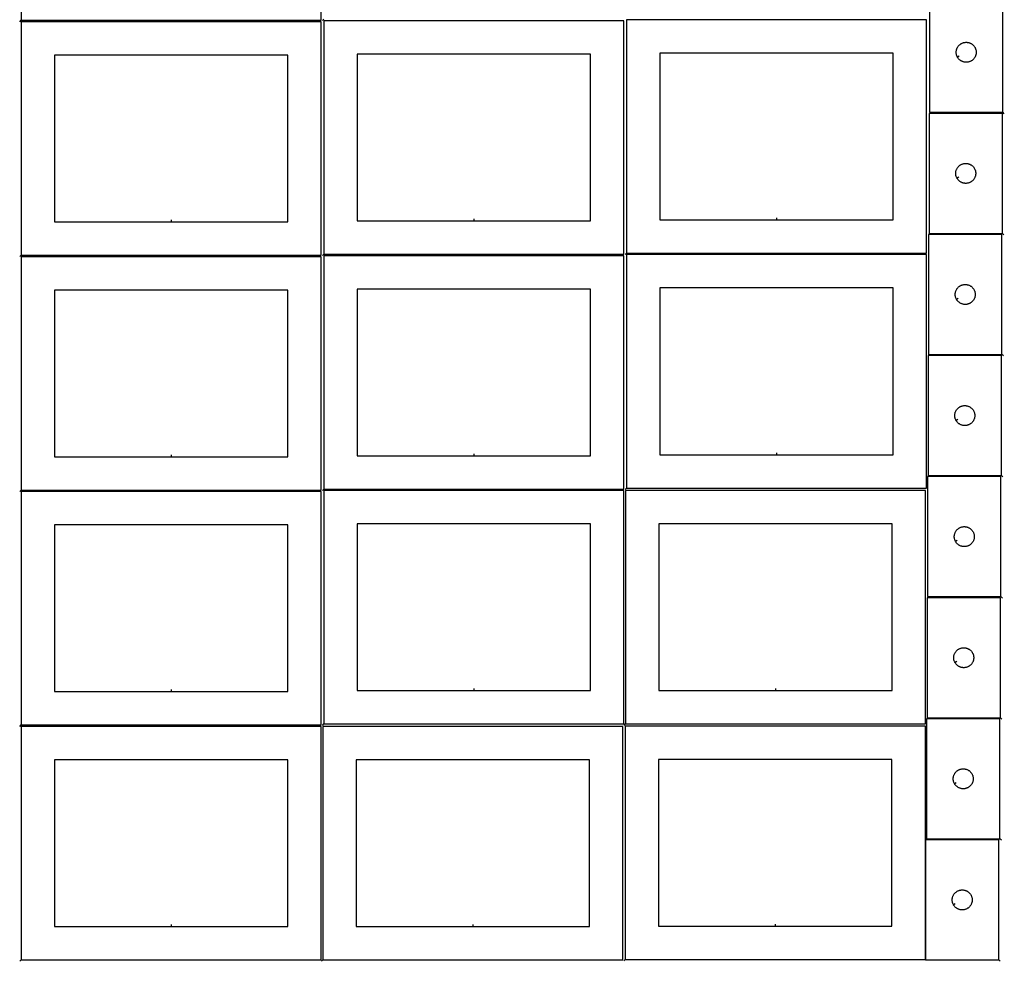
# Model space of a CAD drawing. Header units: millimetres. Extents: x 7 to 1493, y 7 to 2993.
# Tile 1 of 6: x 7 to 1483, y 7 to 1419. Entities that reach past the tile are written whole.
import ezdxf

# ---------------------------------------------------------------- set-up
doc = ezdxf.new("R2010")
doc.units = ezdxf.units.MM
doc.layers.add('CUT', color=7, linetype='CONTINUOUS', true_color=0x000000)
doc.layers.add('LEADIN', color=1, linetype='CONTINUOUS', true_color=0xff0000)

msp = doc.modelspace()

# ---------------------------------------------------------------- linework, layer by layer
at = {"layer": 'CUT'}
for points in [[(8.845902, 1418.009856), (458.845902, 1418.009856), (458.845902, 1768.009856), (8.845902, 1768.009856)], [(1480.95997, 1280.003489), (1480.95997, 1460.003489), (1370.95997, 1460.003489), (1370.95997, 1280.003489)], [(916.544449, 1068.806731), (1366.544449, 1068.806731), (1366.544449, 1418.806731), (916.544449, 1418.806731)], [(8.845902, 1065.718841), (458.845902, 1065.718841), (458.845902, 1415.718841), (8.845902, 1415.718841)], [(462.703323, 1067.273772), (912.703323, 1067.273772), (912.703323, 1417.273772), (462.703323, 1417.273772)], [(1412.91002, 1362.617717), (1412.719788, 1362.953837), (1412.374436, 1363.644773), (1412.065111, 1364.35257), (1411.792632, 1365.075353), (1411.557722, 1365.811204), (1411.361005, 1366.558172), (1411.203001, 1367.314277), (1411.08413, 1368.077513), (1411.004707, 1368.845857), (1410.964943, 1369.61727), (1410.964943, 1370.389707), (1411.004707, 1371.161121), (1411.08413, 1371.929464), (1411.203001, 1372.6927), (1411.361005, 1373.448805), (1411.557722, 1374.195773), (1411.792632, 1374.931624), (1412.065111, 1375.654407), (1412.374436, 1376.362204), (1412.719788, 1377.05314), (1413.100251, 1377.725381), (1413.514815, 1378.377144), (1413.962382, 1379.006703), (1414.441764, 1379.612386), (1414.95169, 1380.192589), (1415.490808, 1380.745771), (1416.057689, 1381.270468), (1416.650828, 1381.765286), (1417.268654, 1382.228914), (1417.909527, 1382.660122), (1418.571749, 1383.057767), (1419.253563, 1383.420795), (1419.953162, 1383.748242), (1420.668689, 1384.039241), (1421.398248, 1384.293019), (1422.139904, 1384.508904), (1422.891689, 1384.686324), (1423.651612, 1384.824807), (1424.417655, 1384.923987), (1425.187789, 1384.9836), (1425.95997, 1385.003489), (1426.732152, 1384.9836), (1427.502285, 1384.923987), (1428.268329, 1384.824807), (1429.028251, 1384.686324), (1429.780037, 1384.508904), (1430.521693, 1384.293019), (1431.251252, 1384.039241), (1431.966779, 1383.748242), (1432.666377, 1383.420795), (1433.348191, 1383.057767), (1434.010413, 1382.660122), (1434.651287, 1382.228914), (1435.269113, 1381.765286), (1435.862252, 1381.270468), (1436.429133, 1380.745771), (1436.968251, 1380.192589), (1437.478177, 1379.612386), (1437.957559, 1379.006703), (1438.405126, 1378.377144), (1438.81969, 1377.725381), (1439.200152, 1377.05314), (1439.545504, 1376.362204), (1439.85483, 1375.654407), (1440.127309, 1374.931624), (1440.362218, 1374.195773), (1440.558936, 1373.448805), (1440.71694, 1372.6927), (1440.835811, 1371.929464), (1440.915233, 1371.161121), (1440.954997, 1370.389707), (1440.954997, 1369.61727), (1440.915233, 1368.845857), (1440.835811, 1368.077513), (1440.71694, 1367.314277), (1440.558936, 1366.558172), (1440.362218, 1365.811204), (1440.127309, 1365.075353), (1439.85483, 1364.35257), (1439.545504, 1363.644773), (1439.200152, 1362.953837), (1438.81969, 1362.281597), (1438.405126, 1361.629833), (1437.957559, 1361.000274), (1437.478177, 1360.394591), (1436.968251, 1359.814389), (1436.429133, 1359.261206), (1435.862252, 1358.73651), (1435.269113, 1358.241692), (1434.651287, 1357.778064), (1434.010413, 1357.346855), (1433.348191, 1356.94921), (1432.666377, 1356.586182), (1431.966779, 1356.258735), (1431.251252, 1355.967736), (1430.521693, 1355.713958), (1429.780037, 1355.498073), (1429.028251, 1355.320653), (1428.268329, 1355.18217), (1427.502285, 1355.08299), (1426.732152, 1355.023377), (1425.95997, 1355.003489), (1425.187789, 1355.023377), (1424.417655, 1355.08299), (1423.651612, 1355.18217), (1422.891689, 1355.320653), (1422.139904, 1355.498073), (1421.398248, 1355.713958), (1420.668689, 1355.967736), (1419.953162, 1356.258735), (1419.253563, 1356.586182), (1418.571749, 1356.94921), (1417.909527, 1357.346855), (1417.268654, 1357.778064), (1416.650828, 1358.241692), (1416.057689, 1358.73651), (1415.490808, 1359.261206), (1414.95169, 1359.814389), (1414.441764, 1360.394591), (1413.962382, 1361.000274), (1413.514815, 1361.629833), (1413.100251, 1362.281597)], [(233.845902, 1115.718841), (408.845902, 1115.718841), (408.845902, 1365.718841), (58.845902, 1365.718841), (58.845902, 1115.718841)], [(687.703323, 1117.273772), (862.703323, 1117.273772), (862.703323, 1367.273772), (512.703323, 1367.273772), (512.703323, 1117.273772)], [(1141.544449, 1118.806731), (1316.544449, 1118.806731), (1316.544449, 1368.806731), (966.544449, 1368.806731), (966.544449, 1118.806731)], [(1480.237314, 1098.40156), (1480.237314, 1278.40156), (1370.237314, 1278.40156), (1370.237314, 1098.40156)], [(1412.187363, 1181.015788), (1411.997132, 1181.351909), (1411.65178, 1182.042844), (1411.342455, 1182.750642), (1411.069976, 1183.473424), (1410.835066, 1184.209275), (1410.638349, 1184.956244), (1410.480345, 1185.712349), (1410.361474, 1186.475585), (1410.282051, 1187.243928), (1410.242287, 1188.015341), (1410.242287, 1188.787779), (1410.282051, 1189.559192), (1410.361474, 1190.327535), (1410.480345, 1191.090771), (1410.638349, 1191.846876), (1410.835066, 1192.593844), (1411.069976, 1193.329696), (1411.342455, 1194.052478), (1411.65178, 1194.760276), (1411.997132, 1195.451211), (1412.377595, 1196.123452), (1412.792159, 1196.775216), (1413.239725, 1197.404774), (1413.719107, 1198.010458), (1414.229034, 1198.59066), (1414.768152, 1199.143843), (1415.335032, 1199.668539), (1415.928172, 1200.163357), (1416.545998, 1200.626985), (1417.186871, 1201.058193), (1417.849093, 1201.455839), (1418.530907, 1201.818866), (1419.230506, 1202.146313), (1419.946033, 1202.437312), (1420.675592, 1202.691091), (1421.417247, 1202.906976), (1422.169033, 1203.084395), (1422.928955, 1203.222878), (1423.694999, 1203.322058), (1424.465133, 1203.381671), (1425.237314, 1203.40156), (1426.009495, 1203.381671), (1426.779629, 1203.322058), (1427.545673, 1203.222878), (1428.305595, 1203.084395), (1429.057381, 1202.906976), (1429.799037, 1202.691091), (1430.528595, 1202.437312), (1431.244123, 1202.146313), (1431.943721, 1201.818866), (1432.625535, 1201.455839), (1433.287757, 1201.058193), (1433.928631, 1200.626985), (1434.546456, 1200.163357), (1435.139596, 1199.668539), (1435.706476, 1199.143843), (1436.245595, 1198.59066), (1436.755521, 1198.010458), (1437.234903, 1197.404774), (1437.682469, 1196.775216), (1438.097034, 1196.123452), (1438.477496, 1195.451211), (1438.822848, 1194.760276), (1439.132174, 1194.052478), (1439.404653, 1193.329696), (1439.639562, 1192.593844), (1439.83628, 1191.846876), (1439.994283, 1191.090771), (1440.113154, 1190.327535), (1440.192577, 1189.559192), (1440.232341, 1188.787779), (1440.232341, 1188.015341), (1440.192577, 1187.243928), (1440.113154, 1186.475585), (1439.994283, 1185.712349), (1439.83628, 1184.956244), (1439.639562, 1184.209275), (1439.404653, 1183.473424), (1439.132174, 1182.750642), (1438.822848, 1182.042844), (1438.477496, 1181.351909), (1438.097034, 1180.679668), (1437.682469, 1180.027904), (1437.234903, 1179.398346), (1436.755521, 1178.792662), (1436.245595, 1178.21246), (1435.706476, 1177.659277), (1435.139596, 1177.134581), (1434.546456, 1176.639763), (1433.928631, 1176.176135), (1433.287757, 1175.744927), (1432.625535, 1175.347281), (1431.943721, 1174.984254), (1431.244123, 1174.656806), (1430.528595, 1174.365808), (1429.799037, 1174.112029), (1429.057381, 1173.896144), (1428.305595, 1173.718725), (1427.545673, 1173.580241), (1426.779629, 1173.481062), (1426.009495, 1173.421449), (1425.237314, 1173.40156), (1424.465133, 1173.421449), (1423.694999, 1173.481062), (1422.928955, 1173.580241), (1422.169033, 1173.718725), (1421.417247, 1173.896144), (1420.675592, 1174.112029), (1419.946033, 1174.365808), (1419.230506, 1174.656806), (1418.530907, 1174.984254), (1417.849093, 1175.347281), (1417.186871, 1175.744927), (1416.545998, 1176.176135), (1415.928172, 1176.639763), (1415.335032, 1177.134581), (1414.768152, 1177.659277), (1414.229034, 1178.21246), (1413.719107, 1178.792662), (1413.239725, 1179.398346), (1412.792159, 1180.027904), (1412.377595, 1180.679668)], [(1479.514658, 916.799692), (1479.514658, 1096.799692), (1369.514658, 1096.799692), (1369.514658, 916.799692)], [(8.845902, 713.427947), (458.845902, 713.427947), (458.845902, 1063.427947), (8.845902, 1063.427947)], [(462.703323, 714.982879), (912.703323, 714.982879), (912.703323, 1064.982879), (462.703323, 1064.982879)], [(916.544449, 716.515777), (1366.544449, 716.515777), (1366.544449, 1066.515777), (916.544449, 1066.515777)], [(1411.464707, 999.413921), (1411.274476, 999.750041), (1410.929124, 1000.440976), (1410.619798, 1001.148774), (1410.347319, 1001.871557), (1410.11241, 1002.607408), (1409.915692, 1003.354376), (1409.757689, 1004.110481), (1409.638818, 1004.873717), (1409.559395, 1005.64206), (1409.519631, 1006.413474), (1409.519631, 1007.185911), (1409.559395, 1007.957324), (1409.638818, 1008.725668), (1409.757689, 1009.488904), (1409.915692, 1010.245008), (1410.11241, 1010.991977), (1410.347319, 1011.727828), (1410.619798, 1012.450611), (1410.929124, 1013.158408), (1411.274476, 1013.849343), (1411.654938, 1014.521584), (1412.069503, 1015.173348), (1412.517069, 1015.802906), (1412.996451, 1016.40859), (1413.506377, 1016.988792), (1414.045496, 1017.541975), (1414.612376, 1018.066671), (1415.205516, 1018.561489), (1415.823341, 1019.025117), (1416.464215, 1019.456326), (1417.126437, 1019.853971), (1417.808251, 1020.216998), (1418.507849, 1020.544446), (1419.223377, 1020.835445), (1419.952935, 1021.089223), (1420.694591, 1021.305108), (1421.446377, 1021.482528), (1422.206299, 1021.621011), (1422.972343, 1021.72019), (1423.742477, 1021.779804), (1424.514658, 1021.799692), (1425.286839, 1021.779804), (1426.056973, 1021.72019), (1426.823017, 1021.621011), (1427.582939, 1021.482528), (1428.334725, 1021.305108), (1429.07638, 1021.089223), (1429.805939, 1020.835445), (1430.521466, 1020.544446), (1431.221065, 1020.216998), (1431.902879, 1019.853971), (1432.565101, 1019.456326), (1433.205974, 1019.025117), (1433.8238, 1018.561489), (1434.41694, 1018.066671), (1434.98382, 1017.541975), (1435.522938, 1016.988792), (1436.032865, 1016.40859), (1436.512247, 1015.802906), (1436.959813, 1015.173348), (1437.374377, 1014.521584), (1437.75484, 1013.849343), (1438.100192, 1013.158408), (1438.409517, 1012.450611), (1438.681996, 1011.727828), (1438.916906, 1010.991977), (1439.113624, 1010.245008), (1439.271627, 1009.488904), (1439.390498, 1008.725668), (1439.469921, 1007.957324), (1439.509685, 1007.185911), (1439.509685, 1006.413474), (1439.469921, 1005.64206), (1439.390498, 1004.873717), (1439.271627, 1004.110481), (1439.113624, 1003.354376), (1438.916906, 1002.607408), (1438.681996, 1001.871557), (1438.409517, 1001.148774), (1438.100192, 1000.440976), (1437.75484, 999.750041), (1437.374377, 999.0778), (1436.959813, 998.426036), (1436.512247, 997.796478), (1436.032865, 997.190795), (1435.522938, 996.610592), (1434.98382, 996.057409), (1434.41694, 995.532713), (1433.8238, 995.037895), (1433.205974, 994.574267), (1432.565101, 994.143059), (1431.902879, 993.745414), (1431.221065, 993.382386), (1430.521466, 993.054939), (1429.805939, 992.76394), (1429.07638, 992.510162), (1428.334725, 992.294276), (1427.582939, 992.116857), (1426.823017, 991.978374), (1426.056973, 991.879194), (1425.286839, 991.819581), (1424.514658, 991.799692), (1423.742477, 991.819581), (1422.972343, 991.879194), (1422.206299, 991.978374), (1421.446377, 992.116857), (1420.694591, 992.294276), (1419.952935, 992.510162), (1419.223377, 992.76394), (1418.507849, 993.054939), (1417.808251, 993.382386), (1417.126437, 993.745414), (1416.464215, 994.143059), (1415.823341, 994.574267), (1415.205516, 995.037895), (1414.612376, 995.532713), (1414.045496, 996.057409), (1413.506377, 996.610592), (1412.996451, 997.190795), (1412.517069, 997.796478), (1412.069503, 998.426036), (1411.654938, 999.0778)], [(233.845902, 763.427947), (408.845902, 763.427947), (408.845902, 1013.427947), (58.845902, 1013.427947), (58.845902, 763.427947)], [(687.703323, 764.982879), (862.703323, 764.982879), (862.703323, 1014.982879), (512.703323, 1014.982879), (512.703323, 764.982879)], [(1141.544449, 766.515777), (1316.544449, 766.515777), (1316.544449, 1016.515777), (966.544449, 1016.515777), (966.544449, 766.515777)], [(1478.792002, 735.197886), (1478.792002, 915.197886), (1368.792002, 915.197886), (1368.792002, 735.197886)], [(1410.742051, 817.812114), (1410.55182, 818.148234), (1410.206468, 818.83917), (1409.897142, 819.546967), (1409.624663, 820.26975), (1409.389754, 821.005601), (1409.193036, 821.752569), (1409.035032, 822.508674), (1408.916162, 823.27191), (1408.836739, 824.040254), (1408.796975, 824.811667), (1408.796975, 825.584104), (1408.836739, 826.355518), (1408.916162, 827.123861), (1409.035032, 827.887097), (1409.193036, 828.643202), (1409.389754, 829.39017), (1409.624663, 830.126021), (1409.897142, 830.848804), (1410.206468, 831.556601), (1410.55182, 832.247537), (1410.932282, 832.919778), (1411.346846, 833.571541), (1411.794413, 834.2011), (1412.273795, 834.806783), (1412.783721, 835.386986), (1413.322839, 835.940168), (1413.88972, 836.464865), (1414.482859, 836.959683), (1415.100685, 837.423311), (1415.741559, 837.854519), (1416.403781, 838.252164), (1417.085595, 838.615192), (1417.785193, 838.942639), (1418.50072, 839.233638), (1419.230279, 839.487416), (1419.971935, 839.703301), (1420.723721, 839.880721), (1421.483643, 840.019204), (1422.249687, 840.118384), (1423.01982, 840.177997), (1423.792002, 840.197886), (1424.564183, 840.177997), (1425.334317, 840.118384), (1426.10036, 840.019204), (1426.860283, 839.880721), (1427.612068, 839.703301), (1428.353724, 839.487416), (1429.083283, 839.233638), (1429.79881, 838.942639), (1430.498409, 838.615192), (1431.180223, 838.252164), (1431.842445, 837.854519), (1432.483318, 837.423311), (1433.101144, 836.959683), (1433.694283, 836.464865), (1434.261164, 835.940168), (1434.800282, 835.386986), (1435.310208, 834.806783), (1435.78959, 834.2011), (1436.237157, 833.571541), (1436.651721, 832.919778), (1437.032184, 832.247537), (1437.377536, 831.556601), (1437.686861, 830.848804), (1437.95934, 830.126021), (1438.19425, 829.39017), (1438.390967, 828.643202), (1438.548971, 827.887097), (1438.667842, 827.123861), (1438.747265, 826.355518), (1438.787029, 825.584104), (1438.787029, 824.811667), (1438.747265, 824.040254), (1438.667842, 823.27191), (1438.548971, 822.508674), (1438.390967, 821.752569), (1438.19425, 821.005601), (1437.95934, 820.26975), (1437.686861, 819.546967), (1437.377536, 818.83917), (1437.032184, 818.148234), (1436.651721, 817.475994), (1436.237157, 816.82423), (1435.78959, 816.194671), (1435.310208, 815.588988), (1434.800282, 815.008786), (1434.261164, 814.455603), (1433.694283, 813.930907), (1433.101144, 813.436088), (1432.483318, 812.972461), (1431.842445, 812.541252), (1431.180223, 812.143607), (1430.498409, 811.780579), (1429.79881, 811.453132), (1429.083283, 811.162133), (1428.353724, 810.908355), (1427.612068, 810.69247), (1426.860283, 810.51505), (1426.10036, 810.376567), (1425.334317, 810.277387), (1424.564183, 810.217774), (1423.792002, 810.197886), (1423.01982, 810.217774), (1422.249687, 810.277387), (1421.483643, 810.376567), (1420.723721, 810.51505), (1419.971935, 810.69247), (1419.230279, 810.908355), (1418.50072, 811.162133), (1417.785193, 811.453132), (1417.085595, 811.780579), (1416.403781, 812.143607), (1415.741559, 812.541252), (1415.100685, 812.972461), (1414.482859, 813.436088), (1413.88972, 813.930907), (1413.322839, 814.455603), (1412.783721, 815.008786), (1412.273795, 815.588988), (1411.794413, 816.194671), (1411.346846, 816.82423), (1410.932282, 817.475994)], [(1478.069345, 553.596018), (1478.069345, 733.596018), (1368.069345, 733.596018), (1368.069345, 553.596018)], [(8.845902, 361.136932), (458.845902, 361.136932), (458.845902, 711.136932), (8.845902, 711.136932)], [(462.703323, 362.691863), (912.703323, 362.691863), (912.703323, 712.691863), (462.703323, 712.691863)], [(914.998184, 362.691863), (1364.998184, 362.691863), (1364.998184, 712.691863), (914.998184, 712.691863)], [(233.845902, 411.136932), (408.845902, 411.136932), (408.845902, 661.136932), (58.845902, 661.136932), (58.845902, 411.136932)], [(687.703323, 412.691863), (862.703323, 412.691863), (862.703323, 662.691863), (512.703323, 662.691863), (512.703323, 412.691863)], [(1139.998184, 412.691863), (1314.998184, 412.691863), (1314.998184, 662.691863), (964.998184, 662.691863), (964.998184, 412.691863)], [(1410.019395, 636.210246), (1409.829163, 636.546367), (1409.483811, 637.237302), (1409.174486, 637.9451), (1408.902007, 638.667882), (1408.667097, 639.403733), (1408.47038, 640.150702), (1408.312376, 640.906807), (1408.193505, 641.670043), (1408.114082, 642.438386), (1408.074318, 643.209799), (1408.074318, 643.982237), (1408.114082, 644.75365), (1408.193505, 645.521993), (1408.312376, 646.285229), (1408.47038, 647.041334), (1408.667097, 647.788302), (1408.902007, 648.524154), (1409.174486, 649.246936), (1409.483811, 649.954734), (1409.829163, 650.645669), (1410.209626, 651.31791), (1410.62419, 651.969674), (1411.071757, 652.599232), (1411.551139, 653.204916), (1412.061065, 653.785118), (1412.600183, 654.338301), (1413.167064, 654.862997), (1413.760203, 655.357815), (1414.378029, 655.821443), (1415.018902, 656.252651), (1415.681124, 656.650297), (1416.362938, 657.013324), (1417.062537, 657.340771), (1417.778064, 657.63177), (1418.507623, 657.885549), (1419.249279, 658.101434), (1420.001064, 658.278853), (1420.760987, 658.417336), (1421.52703, 658.516516), (1422.297164, 658.576129), (1423.069345, 658.596018), (1423.841527, 658.576129), (1424.61166, 658.516516), (1425.377704, 658.417336), (1426.137626, 658.278853), (1426.889412, 658.101434), (1427.631068, 657.885549), (1428.360627, 657.63177), (1429.076154, 657.340771), (1429.775752, 657.013324), (1430.457566, 656.650297), (1431.119788, 656.252651), (1431.760662, 655.821443), (1432.378488, 655.357815), (1432.971627, 654.862997), (1433.538508, 654.338301), (1434.077626, 653.785118), (1434.587552, 653.204916), (1435.066934, 652.599232), (1435.514501, 651.969674), (1435.929065, 651.31791), (1436.309527, 650.645669), (1436.654879, 649.954734), (1436.964205, 649.246936), (1437.236684, 648.524154), (1437.471593, 647.788302), (1437.668311, 647.041334), (1437.826315, 646.285229), (1437.945186, 645.521993), (1438.024608, 644.75365), (1438.064372, 643.982237), (1438.064372, 643.209799), (1438.024608, 642.438386), (1437.945186, 641.670043), (1437.826315, 640.906807), (1437.668311, 640.150702), (1437.471593, 639.403733), (1437.236684, 638.667882), (1436.964205, 637.9451), (1436.654879, 637.237302), (1436.309527, 636.546367), (1435.929065, 635.874126), (1435.514501, 635.222362), (1435.066934, 634.592804), (1434.587552, 633.98712), (1434.077626, 633.406918), (1433.538508, 632.853735), (1432.971627, 632.329039), (1432.378488, 631.834221), (1431.760662, 631.370593), (1431.119788, 630.939385), (1430.457566, 630.541739), (1429.775752, 630.178712), (1429.076154, 629.851264), (1428.360627, 629.560266), (1427.631068, 629.306487), (1426.889412, 629.090602), (1426.137626, 628.913183), (1425.377704, 628.774699), (1424.61166, 628.67552), (1423.841527, 628.615907), (1423.069345, 628.596018), (1422.297164, 628.615907), (1421.52703, 628.67552), (1420.760987, 628.774699), (1420.001064, 628.913183), (1419.249279, 629.090602), (1418.507623, 629.306487), (1417.778064, 629.560266), (1417.062537, 629.851264), (1416.362938, 630.178712), (1415.681124, 630.541739), (1415.018902, 630.939385), (1414.378029, 631.370593), (1413.760203, 631.834221), (1413.167064, 632.329039), (1412.600183, 632.853735), (1412.061065, 633.406918), (1411.551139, 633.98712), (1411.071757, 634.592804), (1410.62419, 635.222362), (1410.209626, 635.874126)], [(1477.245737, 372.038675), (1477.245737, 552.038675), (1367.245737, 552.038675), (1367.245737, 372.038675)], [(1409.195786, 454.652904), (1409.005555, 454.989024), (1408.660203, 455.67996), (1408.350877, 456.387757), (1408.078399, 457.11054), (1407.843489, 457.846391), (1407.646771, 458.593359), (1407.488768, 459.349464), (1407.369897, 460.1127), (1407.290474, 460.881043), (1407.25071, 461.652457), (1407.25071, 462.424894), (1407.290474, 463.196307), (1407.369897, 463.964651), (1407.488768, 464.727887), (1407.646771, 465.483992), (1407.843489, 466.23096), (1408.078399, 466.966811), (1408.350877, 467.689594), (1408.660203, 468.397391), (1409.005555, 469.088327), (1409.386018, 469.760567), (1409.800582, 470.412331), (1410.248148, 471.04189), (1410.72753, 471.647573), (1411.237457, 472.227775), (1411.776575, 472.780958), (1412.343455, 473.305654), (1412.936595, 473.800472), (1413.554421, 474.2641), (1414.195294, 474.695309), (1414.857516, 475.092954), (1415.53933, 475.455982), (1416.238928, 475.783429), (1416.954456, 476.074428), (1417.684015, 476.328206), (1418.42567, 476.544091), (1419.177456, 476.721511), (1419.937378, 476.859994), (1420.703422, 476.959174), (1421.473556, 477.018787), (1422.245737, 477.038675), (1423.017918, 477.018787), (1423.788052, 476.959174), (1424.554096, 476.859994), (1425.314018, 476.721511), (1426.065804, 476.544091), (1426.807459, 476.328206), (1427.537018, 476.074428), (1428.252546, 475.783429), (1428.952144, 475.455982), (1429.633958, 475.092954), (1430.29618, 474.695309), (1430.937053, 474.2641), (1431.554879, 473.800472), (1432.148019, 473.305654), (1432.714899, 472.780958), (1433.254017, 472.227775), (1433.763944, 471.647573), (1434.243326, 471.04189), (1434.690892, 470.412331), (1435.105456, 469.760567), (1435.485919, 469.088327), (1435.831271, 468.397391), (1436.140597, 467.689594), (1436.413075, 466.966811), (1436.647985, 466.23096), (1436.844703, 465.483992), (1437.002706, 464.727887), (1437.121577, 463.964651), (1437.201, 463.196307), (1437.240764, 462.424894), (1437.240764, 461.652457), (1437.201, 460.881043), (1437.121577, 460.1127), (1437.002706, 459.349464), (1436.844703, 458.593359), (1436.647985, 457.846391), (1436.413075, 457.11054), (1436.140597, 456.387757), (1435.831271, 455.67996), (1435.485919, 454.989024), (1435.105456, 454.316783), (1434.690892, 453.66502), (1434.243326, 453.035461), (1433.763944, 452.429778), (1433.254017, 451.849575), (1432.714899, 451.296393), (1432.148019, 450.771696), (1431.554879, 450.276878), (1430.937053, 449.81325), (1430.29618, 449.382042), (1429.633958, 448.984397), (1428.952144, 448.621369), (1428.252546, 448.293922), (1427.537018, 448.002923), (1426.807459, 447.749145), (1426.065804, 447.53326), (1425.314018, 447.35584), (1424.554096, 447.217357), (1423.788052, 447.118177), (1423.017918, 447.058564), (1422.245737, 447.038675), (1421.473556, 447.058564), (1420.703422, 447.118177), (1419.937378, 447.217357), (1419.177456, 447.35584), (1418.42567, 447.53326), (1417.684015, 447.749145), (1416.954456, 448.002923), (1416.238928, 448.293922), (1415.53933, 448.621369), (1414.857516, 448.984397), (1414.195294, 449.382042), (1413.554421, 449.81325), (1412.936595, 450.276878), (1412.343455, 450.771696), (1411.776575, 451.296393), (1411.237457, 451.849575), (1410.72753, 452.429778), (1410.248148, 453.035461), (1409.800582, 453.66502), (1409.386018, 454.316783)], [(1476.523081, 190.436808), (1476.523081, 370.436808), (1366.523081, 370.436808), (1366.523081, 190.436808)], [(8.845902, 8.845947), (458.845902, 8.845947), (458.845902, 358.845947), (8.845902, 358.845947)], [(461.140701, 8.845947), (911.140701, 8.845947), (911.140701, 358.845947), (461.140701, 358.845947)], [(914.681839, 9.490035), (1364.681839, 9.490035), (1364.681839, 359.490035), (914.681839, 359.490035)], [(233.845902, 58.845947), (408.845902, 58.845947), (408.845902, 308.845947), (58.845902, 308.845947), (58.845902, 58.845947)], [(686.140701, 58.845947), (861.140701, 58.845947), (861.140701, 308.845947), (511.140701, 308.845947), (511.140701, 58.845947)], [(1139.681839, 59.490035), (1314.681839, 59.490035), (1314.681839, 309.490035), (964.681839, 309.490035), (964.681839, 59.490035)], [(1408.47313, 273.051036), (1408.282899, 273.387157), (1407.937547, 274.078092), (1407.628221, 274.785889), (1407.355742, 275.508672), (1407.120833, 276.244523), (1406.924115, 276.991492), (1406.766111, 277.747596), (1406.647241, 278.510832), (1406.567818, 279.279176), (1406.528054, 280.050589), (1406.528054, 280.823026), (1406.567818, 281.59444), (1406.647241, 282.362783), (1406.766111, 283.126019), (1406.924115, 283.882124), (1407.120833, 284.629092), (1407.355742, 285.364943), (1407.628221, 286.087726), (1407.937547, 286.795524), (1408.282899, 287.486459), (1408.663361, 288.1587), (1409.077926, 288.810464), (1409.525492, 289.440022), (1410.004874, 290.045705), (1410.5148, 290.625908), (1411.053918, 291.179091), (1411.620799, 291.703787), (1412.213939, 292.198605), (1412.831764, 292.662233), (1413.472638, 293.093441), (1414.13486, 293.491086), (1414.816674, 293.854114), (1415.516272, 294.181561), (1416.231799, 294.47256), (1416.961358, 294.726338), (1417.703014, 294.942224), (1418.4548, 295.119643), (1419.214722, 295.258126), (1419.980766, 295.357306), (1420.750899, 295.416919), (1421.523081, 295.436808), (1422.295262, 295.416919), (1423.065396, 295.357306), (1423.831439, 295.258126), (1424.591362, 295.119643), (1425.343148, 294.942224), (1426.084803, 294.726338), (1426.814362, 294.47256), (1427.529889, 294.181561), (1428.229488, 293.854114), (1428.911302, 293.491086), (1429.573524, 293.093441), (1430.214397, 292.662233), (1430.832223, 292.198605), (1431.425363, 291.703787), (1431.992243, 291.179091), (1432.531361, 290.625908), (1433.041287, 290.045705), (1433.520669, 289.440022), (1433.968236, 288.810464), (1434.3828, 288.1587), (1434.763263, 287.486459), (1435.108615, 286.795524), (1435.41794, 286.087726), (1435.690419, 285.364943), (1435.925329, 284.629092), (1436.122046, 283.882124), (1436.28005, 283.126019), (1436.398921, 282.362783), (1436.478344, 281.59444), (1436.518108, 280.823026), (1436.518108, 280.050589), (1436.478344, 279.279176), (1436.398921, 278.510832), (1436.28005, 277.747596), (1436.122046, 276.991492), (1435.925329, 276.244523), (1435.690419, 275.508672), (1435.41794, 274.785889), (1435.108615, 274.078092), (1434.763263, 273.387157), (1434.3828, 272.714916), (1433.968236, 272.063152), (1433.520669, 271.433594), (1433.041287, 270.82791), (1432.531361, 270.247708), (1431.992243, 269.694525), (1431.425363, 269.169829), (1430.832223, 268.675011), (1430.214397, 268.211383), (1429.573524, 267.780174), (1428.911302, 267.382529), (1428.229488, 267.019501), (1427.529889, 266.692054), (1426.814362, 266.401055), (1426.084803, 266.147277), (1425.343148, 265.931392), (1424.591362, 265.753972), (1423.831439, 265.615489), (1423.065396, 265.51631), (1422.295262, 265.456696), (1421.523081, 265.436808), (1420.750899, 265.456696), (1419.980766, 265.51631), (1419.214722, 265.615489), (1418.4548, 265.753972), (1417.703014, 265.931392), (1416.961358, 266.147277), (1416.231799, 266.401055), (1415.516272, 266.692054), (1414.816674, 267.019501), (1414.13486, 267.382529), (1413.472638, 267.780174), (1412.831764, 268.211383), (1412.213939, 268.675011), (1411.620799, 269.169829), (1411.053918, 269.694525), (1410.5148, 270.247708), (1410.004874, 270.82791), (1409.525492, 271.433594), (1409.077926, 272.063152), (1408.663361, 272.714916)], [(1474.960337, 8.845934), (1474.960337, 188.845934), (1364.960337, 188.845934), (1364.960337, 8.845934)], [(1406.910386, 91.460162), (1406.720155, 91.796283), (1406.374803, 92.487218), (1406.065477, 93.195016), (1405.792998, 93.917798), (1405.558089, 94.653649), (1405.361371, 95.400618), (1405.203367, 96.156723), (1405.084496, 96.919959), (1405.005074, 97.688302), (1404.96531, 98.459715), (1404.96531, 99.232153), (1405.005074, 100.003566), (1405.084496, 100.771909), (1405.203367, 101.535145), (1405.361371, 102.29125), (1405.558089, 103.038219), (1405.792998, 103.77407), (1406.065477, 104.496852), (1406.374803, 105.20465), (1406.720155, 105.895585), (1407.100617, 106.567826), (1407.515181, 107.21959), (1407.962748, 107.849148), (1408.44213, 108.454832), (1408.952056, 109.035034), (1409.491174, 109.588217), (1410.058055, 110.112913), (1410.651194, 110.607731), (1411.26902, 111.071359), (1411.909894, 111.502567), (1412.572116, 111.900213), (1413.25393, 112.26324), (1413.953528, 112.590688), (1414.669055, 112.881686), (1415.398614, 113.135465), (1416.14027, 113.35135), (1416.892056, 113.528769), (1417.651978, 113.667252), (1418.418022, 113.766432), (1419.188155, 113.826045), (1419.960337, 113.845934), (1420.732518, 113.826045), (1421.502652, 113.766432), (1422.268695, 113.667252), (1423.028618, 113.528769), (1423.780403, 113.35135), (1424.522059, 113.135465), (1425.251618, 112.881686), (1425.967145, 112.590688), (1426.666744, 112.26324), (1427.348558, 111.900213), (1428.01078, 111.502567), (1428.651653, 111.071359), (1429.269479, 110.607731), (1429.862618, 110.112913), (1430.429499, 109.588217), (1430.968617, 109.035034), (1431.478543, 108.454832), (1431.957925, 107.849148), (1432.405492, 107.21959), (1432.820056, 106.567826), (1433.200519, 105.895585), (1433.545871, 105.20465), (1433.855196, 104.496852), (1434.127675, 103.77407), (1434.362585, 103.038219), (1434.559302, 102.29125), (1434.717306, 101.535145), (1434.836177, 100.771909), (1434.9156, 100.003566), (1434.955364, 99.232153), (1434.955364, 98.459715), (1434.9156, 97.688302), (1434.836177, 96.919959), (1434.717306, 96.156723), (1434.559302, 95.400618), (1434.362585, 94.653649), (1434.127675, 93.917798), (1433.855196, 93.195016), (1433.545871, 92.487218), (1433.200519, 91.796283), (1432.820056, 91.124042), (1432.405492, 90.472278), (1431.957925, 89.84272), (1431.478543, 89.237036), (1430.968617, 88.656834), (1430.429499, 88.103651), (1429.862618, 87.578955), (1429.269479, 87.084137), (1428.651653, 86.620509), (1428.01078, 86.189301), (1427.348558, 85.791655), (1426.666744, 85.428628), (1425.967145, 85.10118), (1425.251618, 84.810182), (1424.522059, 84.556403), (1423.780403, 84.340518), (1423.028618, 84.163099), (1422.268695, 84.024616), (1421.502652, 83.925436), (1420.732518, 83.865823), (1419.960337, 83.845934), (1419.188155, 83.865823), (1418.418022, 83.925436), (1417.651978, 84.024616), (1416.892056, 84.163099), (1416.14027, 84.340518), (1415.398614, 84.556403), (1414.669055, 84.810182), (1413.953528, 85.10118), (1413.25393, 85.428628), (1412.572116, 85.791655), (1411.909894, 86.189301), (1411.26902, 86.620509), (1410.651194, 87.084137), (1410.058055, 87.578955), (1409.491174, 88.103651), (1408.952056, 88.656834), (1408.44213, 89.237036), (1407.962748, 89.84272), (1407.515181, 90.472278), (1407.100617, 91.124042)]]:
    msp.add_lwpolyline(points, close=True, dxfattribs=at)
at = {"layer": 'LEADIN'}
for p, q in [((6.724581, 1415.888536), (8.845902, 1418.009856)), ((460.582003, 1417.443468), (462.703323, 1419.564788)), ((1415.520875, 1364.095361), (1412.91002, 1362.617717)), ((1483.081291, 1277.882168), (1480.95997, 1280.003489)), ((1414.798219, 1182.493433), (1412.187363, 1181.015788)), ((233.845902, 1118.718841), (233.845902, 1115.718841)), ((687.703323, 1120.273772), (687.703323, 1117.273772)), ((1141.544449, 1121.806731), (1141.544449, 1118.806731)), ((1482.358634, 1096.28024), (1480.237314, 1098.40156)), ((6.724581, 1063.597521), (8.845902, 1065.718841)), ((460.582003, 1065.152452), (462.703323, 1067.273772)), ((914.423129, 1066.685411), (916.544449, 1068.806731)), ((1414.075563, 1000.891565), (1411.464707, 999.413921)), ((1481.635978, 914.678372), (1479.514658, 916.799692)), ((1413.352907, 819.289758), (1410.742051, 817.812114)), ((687.703323, 767.982879), (687.703323, 764.982879)), ((1141.544449, 769.515777), (1141.544449, 766.515777)), ((233.845902, 766.427947), (233.845902, 763.427947)), ((1480.913322, 733.076565), (1478.792002, 735.197886)), ((6.724581, 711.306627), (8.845902, 713.427947)), ((460.582003, 712.861559), (462.703323, 714.982879)), ((914.423129, 714.394457), (916.544449, 716.515777)), ((1412.63025, 637.687891), (1410.019395, 636.210246)), ((1480.190666, 551.474698), (1478.069345, 553.596018)), ((1411.806642, 456.130548), (1409.195786, 454.652904)), ((233.845902, 414.136932), (233.845902, 411.136932)), ((687.703323, 415.691863), (687.703323, 412.691863)), ((1139.998184, 415.691863), (1139.998184, 412.691863)), ((1479.367057, 369.917355), (1477.245737, 372.038675)), ((6.724581, 359.015611), (8.845902, 361.136932)), ((460.582003, 360.570543), (462.703323, 362.691863)), ((912.876864, 360.570543), (914.998184, 362.691863)), ((1411.083986, 274.52868), (1408.47313, 273.051036)), ((1478.644401, 188.315487), (1476.523081, 190.436808)), ((1409.521242, 92.937807), (1406.910386, 91.460162)), ((233.845902, 61.845947), (233.845902, 58.845947)), ((686.140701, 61.845947), (686.140701, 58.845947)), ((1139.681839, 62.490035), (1139.681839, 59.490035)), ((6.724581, 6.724626), (8.845902, 8.845947)), ((459.019381, 6.724626), (461.140701, 8.845947)), ((912.560519, 7.368715), (914.681839, 9.490035)), ((1477.081657, 6.724614), (1474.960337, 8.845934))]:
    msp.add_line(p, q, dxfattribs=at)

doc.saveas('drawing.dxf')
